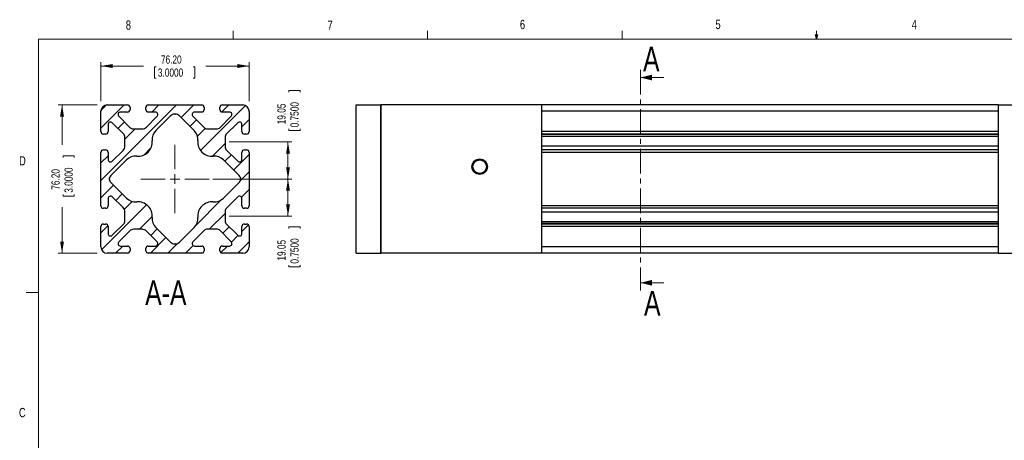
# Model space of a CAD drawing. Header units: millimetres. Extents: x 11 to 421, y 5 to 275.
# Tile 2 of 3: x 11 to 264, y 167 to 275. Entities that reach past the tile are written whole.
import ezdxf

# ---------------------------------------------------------------- set-up
doc = ezdxf.new("R2010")
doc.units = ezdxf.units.MM
doc.header["$PDSIZE"] = -1
doc.linetypes.add('CENTER', pattern=[10.16, 6.35, -1.27, 1.27, -1.27])
doc.styles.add('SLDTEXTSTYLE0', font='TXT', dxfattribs={"width": 0.75})
doc.dimstyles.new('SLDDIMSTYLE1', dxfattribs={"dimtxt": 2.116667, "dimasz": 3, "dimexe": 0, "dimexo": 0.0625, "dimgap": 0.529167, "dimtad": 0, "dimlfac": 2, "dimrnd": 1e-09, "dimzin": 12, "dimdsep": 46, "dimtxsty": 'SLDTEXTSTYLE0', "dimsah": 1, "dimcen": 0.09, "dimadec": 0, "dimazin": 0, "dimtfac": 1, "dimtofl": 0, "dimtmove": 0, "dimatfit": 3, "dimfxl": 1, "dimtolj": 1, "dimtzin": 12, "dimarcsym": 0})
doc.dimstyles.new('SLDDIMSTYLE8', dxfattribs={"dimtxt": 2.116667, "dimasz": 3, "dimexe": 0, "dimexo": 0.0625, "dimgap": 0.529167, "dimtad": 0, "dimlfac": 2, "dimrnd": 1e-09, "dimzin": 4, "dimdsep": 46, "dimtxsty": 'SLDTEXTSTYLE0', "dimsah": 1, "dimcen": 0.09, "dimadec": 0, "dimazin": 0, "dimtfac": 1, "dimtofl": 0, "dimtmove": 0, "dimatfit": 3, "dimfxl": 1, "dimtolj": 1, "dimtzin": 12, "dimarcsym": 0})

# ---------------------------------------------------------------- blocks, each defined once
blk = doc.blocks.new('*D22')
at = {"color": 7, "linetype": 'Continuous', "lineweight": 0}
for p, q in [((80.28, 257.09), (83.13, 257.09)), ((80.28, 257.09), (80.28, 256.66)), ((83.13, 257.09), (83.13, 256.66)), ((80.28, 246.78), (80.28, 247.21)), ((80.28, 246.78), (83.13, 246.78)), ((83.13, 246.78), (83.13, 247.21)), ((64.88, 243.87), (81.03, 243.87)), ((80.03, 243.87), (80.03, 243.91)), ((80.03, 234.34), (80.03, 243.87)), ((60.73, 234.34), (81.03, 234.34))]:
    blk.add_line(p, q, dxfattribs=at)
for points in [[(80.03, 243.87), (79.53, 240.87), (80.53, 240.87)], [(80.03, 234.34), (80.53, 237.34), (79.53, 237.34)]]:
    blk.add_solid(points, dxfattribs=at)
at = {"color": 7, "linetype": 'Continuous', "lineweight": 0, "char_height": 2.117, "attachment_point": 1, "rotation": 90, "style": 'SLDTEXTSTYLE0'}
for s, insert in [('0.7500', (80.66, 247.64)), ('19.05', (77.3, 248.42))]:
    blk.add_mtext(s, dxfattribs=dict(at, insert=insert))
blk = doc.blocks.new('*D23')
at = {"color": 7, "linetype": 'Continuous', "lineweight": 0}
for p, q in [((60.73, 234.34), (81.03, 234.34)), ((80.03, 234.34), (80.03, 224.82)), ((64.88, 224.82), (81.03, 224.82)), ((80.28, 222.07), (83.13, 222.07)), ((80.28, 222.07), (80.28, 221.64)), ((83.13, 222.07), (83.13, 221.64)), ((80.28, 211.75), (80.28, 212.18)), ((80.28, 211.75), (83.13, 211.75)), ((83.13, 211.75), (83.13, 212.18))]:
    blk.add_line(p, q, dxfattribs=at)
for points in [[(80.03, 234.34), (79.53, 231.34), (80.53, 231.34)], [(80.03, 224.82), (80.53, 227.82), (79.53, 227.82)]]:
    blk.add_solid(points, dxfattribs=at)
at = {"color": 7, "linetype": 'Continuous', "lineweight": 0, "char_height": 2.117, "attachment_point": 1, "rotation": 90, "style": 'SLDTEXTSTYLE0'}
for s, insert in [('19.05', (77.3, 213.39)), ('0.7500', (80.66, 212.61))]:
    blk.add_mtext(s, dxfattribs=dict(at, insert=insert))
blk = doc.blocks.new('*D24')
at = {"color": 7, "linetype": 'Continuous', "lineweight": 0}
for p, q in [((30.93, 253.39), (20.93, 253.39)), ((21.93, 253.39), (21.93, 243.15)), ((22.18, 240.27), (25.03, 240.27)), ((22.18, 240.27), (22.18, 239.84)), ((25.03, 240.27), (25.03, 239.84)), ((22.18, 229.96), (22.18, 230.39)), ((22.18, 229.96), (25.03, 229.96)), ((25.03, 229.96), (25.03, 230.39)), ((21.93, 215.29), (21.93, 227.08)), ((30.93, 215.29), (20.93, 215.29))]:
    blk.add_line(p, q, dxfattribs=at)
for points in [[(21.93, 253.39), (21.43, 250.39), (22.43, 250.39)], [(21.93, 215.29), (22.43, 218.29), (21.43, 218.29)]]:
    blk.add_solid(points, dxfattribs=at)
at = {"color": 7, "linetype": 'Continuous', "lineweight": 0, "char_height": 2.117, "attachment_point": 1, "rotation": 90, "style": 'SLDTEXTSTYLE0'}
for s, insert in [('76.20', (19.2, 231.6)), ('3.0000', (22.56, 230.82))]:
    blk.add_mtext(s, dxfattribs=dict(at, insert=insert))
blk = doc.blocks.new('*D25')
at = {"color": 7, "linetype": 'Continuous', "lineweight": 0}
for p, q in [((31.93, 254.39), (31.93, 264.39)), ((31.93, 263.39), (42.86, 263.39)), ((70.03, 263.39), (58.92, 263.39)), ((70.03, 254.39), (70.03, 264.39)), ((45.73, 263.14), (45.73, 260.29)), ((45.73, 263.14), (46.16, 263.14)), ((56.04, 263.14), (55.62, 263.14)), ((56.04, 263.14), (56.04, 260.29)), ((45.73, 260.29), (46.16, 260.29)), ((56.04, 260.29), (55.62, 260.29))]:
    blk.add_line(p, q, dxfattribs=at)
for points in [[(31.93, 263.39), (34.93, 262.89), (34.93, 263.89)], [(70.03, 263.39), (67.03, 263.89), (67.03, 262.89)]]:
    blk.add_solid(points, dxfattribs=at)
at = {"color": 7, "linetype": 'Continuous', "lineweight": 0, "char_height": 2.117, "attachment_point": 1, "style": 'SLDTEXTSTYLE0'}
for s, insert in [('76.20', (47.37, 266.12)), ('3.0000', (46.59, 262.76))]:
    blk.add_mtext(s, dxfattribs=dict(at, insert=insert))
blk = doc.blocks.new('SW_CENTERMARKSYMBOL_2')
at = {"color": 0, "linetype": 'Continuous', "lineweight": 0}
for p, q in [((0, 2.5), (0, 8.75)), ((-2.5, 0), (-8.75, 0)), ((0, 0), (-1.25, 0)), ((0, 0), (0, 1.25)), ((0, 0), (0, -1.25)), ((0, 0), (1.25, 0)), ((2.5, 0), (8.75, 0)), ((0, -2.5), (0, -8.75))]:
    blk.add_line(p, q, dxfattribs=at)

msp = doc.modelspace()

# ---------------------------------------------------------------- hatches: boundary and pattern name
at = {"linetype": 'Continuous', "lineweight": 0}
h = msp.add_hatch(dxfattribs=at)
h.set_pattern_fill('ANSI31', style=0)
edge = h.paths.add_edge_path(flags=0)
edge.add_arc((69.3901, 241.2021), 0.635, 0, 90)
edge.add_line((69.3901, 241.8371), (68.8186, 241.8371))
edge.add_arc((68.8186, 241.2021), 0.635, 90, 180)
edge.add_line((68.1836, 241.2021), (68.1836, 239.3889))
edge.add_arc((67.5486, 239.3889), 0.635, 225, 360, ccw=False)
edge.add_line((67.0996, 238.9399), (64.0643, 241.9752))
edge.add_arc((64.5133, 242.4242), 0.635, 180, 225, ccw=False)
edge.add_line((63.8783, 242.4242), (63.8783, 245.3139))
edge.add_arc((64.5133, 245.3139), 0.635, 135, 180, ccw=False)
edge.add_line((64.0643, 245.7629), (67.0996, 248.7982))
edge.add_arc((67.5486, 248.3492), 0.635, 0, 135, ccw=False)
edge.add_line((68.1836, 248.3492), (68.1836, 246.5361))
edge.add_arc((68.8186, 246.5361), 0.635, 180, 270)
edge.add_line((68.8186, 245.9011), (69.3901, 245.9011))
edge.add_arc((69.3901, 246.5361), 0.635, 270, 360)
edge.add_line((70.0251, 246.5361), (70.0251, 251.8066))
edge.add_arc((68.4376, 251.8066), 1.5875, 0, 90)
edge.add_line((68.4376, 253.3941), (63.1671, 253.3941))
edge.add_arc((63.1671, 252.7591), 0.635, 90, 180)
edge.add_line((62.5321, 252.7591), (62.5321, 252.1876))
edge.add_arc((63.1671, 252.1876), 0.635, 180, 270)
edge.add_line((63.1671, 251.5526), (64.9802, 251.5526))
edge.add_arc((64.9802, 250.9176), 0.635, -45, 90, ccw=False)
edge.add_line((65.4292, 250.4686), (62.3939, 247.4333))
edge.add_arc((61.9449, 247.8823), 0.635, 270, 315, ccw=False)
edge.add_line((61.9449, 247.2473), (59.0552, 247.2473))
edge.add_arc((59.0552, 247.8823), 0.635, 225, 270, ccw=False)
edge.add_line((58.6062, 247.4333), (55.5709, 250.4686))
edge.add_arc((56.0199, 250.9176), 0.635, 90, 225, ccw=False)
edge.add_line((56.0199, 251.5526), (57.8331, 251.5526))
edge.add_arc((57.8331, 252.1876), 0.635, 270, 360)
edge.add_line((58.4681, 252.1876), (58.4681, 252.7591))
edge.add_arc((57.8331, 252.7591), 0.635, 0, 90)
edge.add_line((57.8331, 253.3941), (44.1171, 253.3941))
edge.add_arc((44.1171, 252.7591), 0.635, 90, 180)
edge.add_line((43.4821, 252.7591), (43.4821, 252.1876))
edge.add_arc((44.1171, 252.1876), 0.635, 180, 270)
edge.add_line((44.1171, 251.5526), (45.9302, 251.5526))
edge.add_arc((45.9302, 250.9176), 0.635, -45, 90, ccw=False)
edge.add_line((46.3792, 250.4686), (43.6229, 247.7122))
edge.add_arc((42.5004, 248.8348), 1.5875, 270, 315, ccw=False)
edge.add_line((42.5004, 247.2473), (40.3998, 247.2473))
edge.add_arc((40.3998, 248.8348), 1.5875, 225, 270, ccw=False)
edge.add_line((39.2772, 247.7122), (36.5209, 250.4686))
edge.add_arc((36.9699, 250.9176), 0.635, 90, 225, ccw=False)
edge.add_line((36.9699, 251.5526), (38.7831, 251.5526))
edge.add_arc((38.7831, 252.1876), 0.635, 270, 360)
edge.add_line((39.4181, 252.1876), (39.4181, 252.7591))
edge.add_arc((38.7831, 252.7591), 0.635, 0, 90)
edge.add_line((38.7831, 253.3941), (33.5126, 253.3941))
edge.add_arc((33.5126, 251.8066), 1.5875, 90, 180)
edge.add_line((31.9251, 251.8066), (31.9251, 246.5361))
edge.add_arc((32.5601, 246.5361), 0.635, 180, 270)
edge.add_line((32.5601, 245.9011), (33.1316, 245.9011))
edge.add_arc((33.1316, 246.5361), 0.635, 270, 360)
edge.add_line((33.7666, 246.5361), (33.7666, 248.3492))
edge.add_arc((34.4016, 248.3492), 0.635, 45, 180, ccw=False)
edge.add_line((34.8506, 248.7982), (37.8859, 245.7629))
edge.add_arc((37.4369, 245.3139), 0.635, 0, 45, ccw=False)
edge.add_line((38.0719, 245.3139), (38.0719, 242.8188))
edge.add_arc((36.4844, 242.8188), 1.5875, 315, 360, ccw=False)
edge.add_line((37.6069, 241.6962), (34.8506, 238.9399))
edge.add_arc((34.4016, 239.3889), 0.635, 180, 315, ccw=False)
edge.add_line((33.7666, 239.3889), (33.7666, 241.2021))
edge.add_arc((33.1316, 241.2021), 0.635, 0, 90)
edge.add_line((33.1316, 241.8371), (32.5601, 241.8371))
edge.add_arc((32.5601, 241.2021), 0.635, 90, 180)
edge.add_line((31.9251, 241.2021), (31.9251, 227.4861))
edge.add_arc((32.5601, 227.4861), 0.635, 180, 270)
edge.add_line((32.5601, 226.8511), (33.1316, 226.8511))
edge.add_arc((33.1316, 227.4861), 0.635, 270, 360)
edge.add_line((33.7666, 227.4861), (33.7666, 229.2992))
edge.add_arc((34.4016, 229.2992), 0.635, 45, 180, ccw=False)
edge.add_line((34.8506, 229.7482), (37.6069, 226.9919))
edge.add_arc((36.4844, 225.8694), 1.5875, 0, 45, ccw=False)
edge.add_line((38.0719, 225.8694), (38.0719, 223.3742))
edge.add_arc((37.4369, 223.3742), 0.635, 315, 360, ccw=False)
edge.add_line((37.8859, 222.9252), (34.8506, 219.8899))
edge.add_arc((34.4016, 220.3389), 0.635, 180, 315, ccw=False)
edge.add_line((33.7666, 220.3389), (33.7666, 222.1521))
edge.add_arc((33.1316, 222.1521), 0.635, 0, 90)
edge.add_line((33.1316, 222.7871), (32.5601, 222.7871))
edge.add_arc((32.5601, 222.1521), 0.635, 90, 180)
edge.add_line((31.9251, 222.1521), (31.9251, 216.8816))
edge.add_arc((33.5126, 216.8816), 1.5875, 180, 270)
edge.add_line((33.5126, 215.2941), (38.7831, 215.2941))
edge.add_arc((38.7831, 215.9291), 0.635, 270, 360)
edge.add_line((39.4181, 215.9291), (39.4181, 216.5006))
edge.add_arc((38.7831, 216.5006), 0.635, 0, 90)
edge.add_line((38.7831, 217.1356), (36.9699, 217.1356))
edge.add_arc((36.9699, 217.7706), 0.635, 135, 270, ccw=False)
edge.add_line((36.5209, 218.2196), (39.2772, 220.9759))
edge.add_arc((40.3998, 219.8534), 1.5875, 90, 135, ccw=False)
edge.add_line((40.3998, 221.4409), (42.5004, 221.4409))
edge.add_arc((42.5004, 219.8534), 1.5875, 45, 90, ccw=False)
edge.add_line((43.6229, 220.9759), (46.3792, 218.2196))
edge.add_arc((45.9302, 217.7706), 0.635, -90, 45, ccw=False)
edge.add_line((45.9302, 217.1356), (44.1171, 217.1356))
edge.add_arc((44.1171, 216.5006), 0.635, 90, 180)
edge.add_line((43.4821, 216.5006), (43.4821, 215.9291))
edge.add_arc((44.1171, 215.9291), 0.635, 180, 270)
edge.add_line((44.1171, 215.2941), (57.8331, 215.2941))
edge.add_arc((57.8331, 215.9291), 0.635, 270, 360)
edge.add_line((58.4681, 215.9291), (58.4681, 216.5006))
edge.add_arc((57.8331, 216.5006), 0.635, 0, 90)
edge.add_line((57.8331, 217.1356), (56.0199, 217.1356))
edge.add_arc((56.0199, 217.7706), 0.635, 135, 270, ccw=False)
edge.add_line((55.5709, 218.2196), (58.6062, 221.2549))
edge.add_arc((59.0552, 220.8059), 0.635, 90, 135, ccw=False)
edge.add_line((59.0552, 221.4409), (61.9449, 221.4409))
edge.add_arc((61.9449, 220.8059), 0.635, 45, 90, ccw=False)
edge.add_line((62.3939, 221.2549), (65.4292, 218.2196))
edge.add_arc((64.9802, 217.7706), 0.635, -90, 45, ccw=False)
edge.add_line((64.9802, 217.1356), (63.1671, 217.1356))
edge.add_arc((63.1671, 216.5006), 0.635, 90, 180)
edge.add_line((62.5321, 216.5006), (62.5321, 215.9291))
edge.add_arc((63.1671, 215.9291), 0.635, 180, 270)
edge.add_line((63.1671, 215.2941), (68.4376, 215.2941))
edge.add_arc((68.4376, 216.8816), 1.5875, 270, 360)
edge.add_line((70.0251, 216.8816), (70.0251, 222.1521))
edge.add_arc((69.3901, 222.1521), 0.635, 0, 90)
edge.add_line((69.3901, 222.7871), (68.8186, 222.7871))
edge.add_arc((68.8186, 222.1521), 0.635, 90, 180)
edge.add_line((68.1836, 222.1521), (68.1836, 220.3389))
edge.add_arc((67.5486, 220.3389), 0.635, 225, 360, ccw=False)
edge.add_line((67.0996, 219.8899), (64.0643, 222.9252))
edge.add_arc((64.5133, 223.3742), 0.635, 180, 225, ccw=False)
edge.add_line((63.8783, 223.3742), (63.8783, 226.2639))
edge.add_arc((64.5133, 226.2639), 0.635, 135, 180, ccw=False)
edge.add_line((64.0643, 226.7129), (67.0996, 229.7482))
edge.add_arc((67.5486, 229.2992), 0.635, -0.000001, 135.000002, ccw=False)
edge.add_line((68.1836, 229.2992), (68.1836, 227.4861))
edge.add_arc((68.8186, 227.4861), 0.635, 180, 270)
edge.add_line((68.8186, 226.8511), (69.3901, 226.8511))
edge.add_arc((69.3901, 227.4861), 0.635, 270, 360.012193)
edge.add_line((70.0251, 227.4862), (70.0251, 241.2021))
edge = h.paths.add_edge_path(flags=0)
edge.add_arc((41.4501, 224.8191), 3.6703, 354.966213, 455.033787)
edge.add_arc((40.8394, 231.7518), 3.2893, 225, 275.033787, ccw=False)
edge.add_line((38.5135, 229.4259), (34.4766, 233.4628))
edge.add_arc((35.5992, 234.5854), 1.5875, 188.742847, 225, ccw=False)
edge.add_arc((35.5992, 234.1028), 1.5875, 135, 171.257153, ccw=False)
edge.add_line((34.4766, 235.2253), (38.5135, 239.2622))
edge.add_arc((40.8394, 236.9363), 3.2893, 84.966213, 135, ccw=False)
edge.add_arc((41.4501, 243.8691), 3.6703, 264.966213, 365.033787)
edge.add_arc((48.3828, 244.4797), 3.2893, 135, 185.033787, ccw=False)
edge.add_line((46.057, 246.8056), (49.8182, 250.5669))
edge.add_arc((50.9408, 249.4444), 1.5875, 90, 135, ccw=False)
edge.add_line((50.9408, 251.0319), (51.0094, 251.0319))
edge.add_arc((51.0094, 249.4444), 1.5875, 45, 90, ccw=False)
edge.add_line((52.1319, 250.5669), (55.8932, 246.8056))
edge.add_arc((53.5673, 244.4797), 3.2893, -5.033787, 45, ccw=False)
edge.add_arc((60.5001, 243.8691), 3.6703, 174.966213, 275.033787)
edge.add_arc((61.1107, 236.9363), 3.2893, 45, 95.033787, ccw=False)
edge.add_line((63.4366, 239.2622), (67.4735, 235.2253))
edge.add_arc((66.351, 234.1028), 1.5875, 8.742847, 45, ccw=False)
edge.add_arc((66.351, 234.5854), 1.5875, 315, 351.257153, ccw=False)
edge.add_line((67.4735, 233.4628), (63.4366, 229.4259))
edge.add_arc((61.1107, 231.7518), 3.2893, 264.966213, 315, ccw=False)
edge.add_arc((60.5001, 224.8191), 3.6703, 84.966213, 185.033787)
edge.add_arc((53.5673, 224.2084), 3.2893, -45, 5.033787, ccw=False)
edge.add_line((55.8932, 221.8825), (52.1319, 218.1212))
edge.add_arc((51.0094, 219.2438), 1.5875, 270, 315, ccw=False)
edge.add_line((51.0094, 217.6563), (50.9408, 217.6563))
edge.add_arc((50.9408, 219.2438), 1.5875, 225, 270, ccw=False)
edge.add_line((49.8182, 218.1212), (46.057, 221.8825))
edge.add_arc((48.3828, 224.2084), 3.2893, 174.966213, 225, ccw=False)
h = msp.add_hatch(dxfattribs=at)
h.set_pattern_fill('ANSI31', style=0)
edge = h.paths.add_edge_path(flags=0)
edge.add_arc((69.3901, 241.2021), 0.635, 0, 90)
edge.add_line((69.3901, 241.8371), (68.8186, 241.8371))
edge.add_arc((68.8186, 241.2021), 0.635, 90, 180)
edge.add_line((68.1836, 241.2021), (68.1836, 239.3889))
edge.add_arc((67.5486, 239.3889), 0.635, 225, 360, ccw=False)
edge.add_line((67.0996, 238.9399), (64.0643, 241.9752))
edge.add_arc((64.5133, 242.4242), 0.635, 180, 225, ccw=False)
edge.add_line((63.8783, 242.4242), (63.8783, 245.3139))
edge.add_arc((64.5133, 245.3139), 0.635, 135, 180, ccw=False)
edge.add_line((64.0643, 245.7629), (67.0996, 248.7982))
edge.add_arc((67.5486, 248.3492), 0.635, 0, 135, ccw=False)
edge.add_line((68.1836, 248.3492), (68.1836, 246.5361))
edge.add_arc((68.8186, 246.5361), 0.635, 180, 270)
edge.add_line((68.8186, 245.9011), (69.3901, 245.9011))
edge.add_arc((69.3901, 246.5361), 0.635, 270, 360)
edge.add_line((70.0251, 246.5361), (70.0251, 251.8066))
edge.add_arc((68.4376, 251.8066), 1.5875, 0, 90)
edge.add_line((68.4376, 253.3941), (63.1671, 253.3941))
edge.add_arc((63.1671, 252.7591), 0.635, 90, 180)
edge.add_line((62.5321, 252.7591), (62.5321, 252.1876))
edge.add_arc((63.1671, 252.1876), 0.635, 180, 270)
edge.add_line((63.1671, 251.5526), (64.9802, 251.5526))
edge.add_arc((64.9802, 250.9176), 0.635, -45, 90, ccw=False)
edge.add_line((65.4292, 250.4686), (62.3939, 247.4333))
edge.add_arc((61.9449, 247.8823), 0.635, 270, 315, ccw=False)
edge.add_line((61.9449, 247.2473), (59.0552, 247.2473))
edge.add_arc((59.0552, 247.8823), 0.635, 225, 270, ccw=False)
edge.add_line((58.6062, 247.4333), (55.5709, 250.4686))
edge.add_arc((56.0199, 250.9176), 0.635, 90, 225, ccw=False)
edge.add_line((56.0199, 251.5526), (57.8331, 251.5526))
edge.add_arc((57.8331, 252.1876), 0.635, 270, 360)
edge.add_line((58.4681, 252.1876), (58.4681, 252.7591))
edge.add_arc((57.8331, 252.7591), 0.635, 0, 90)
edge.add_line((57.8331, 253.3941), (44.1171, 253.3941))
edge.add_arc((44.1171, 252.7591), 0.635, 90, 180)
edge.add_line((43.4821, 252.7591), (43.4821, 252.1876))
edge.add_arc((44.1171, 252.1876), 0.635, 180, 270)
edge.add_line((44.1171, 251.5526), (45.9302, 251.5526))
edge.add_arc((45.9302, 250.9176), 0.635, -45, 90, ccw=False)
edge.add_line((46.3792, 250.4686), (43.6229, 247.7122))
edge.add_arc((42.5004, 248.8348), 1.5875, 270, 315, ccw=False)
edge.add_line((42.5004, 247.2473), (40.3998, 247.2473))
edge.add_arc((40.3998, 248.8348), 1.5875, 225, 270, ccw=False)
edge.add_line((39.2772, 247.7122), (36.5209, 250.4686))
edge.add_arc((36.9699, 250.9176), 0.635, 90, 225, ccw=False)
edge.add_line((36.9699, 251.5526), (38.7831, 251.5526))
edge.add_arc((38.7831, 252.1876), 0.635, 270, 360)
edge.add_line((39.4181, 252.1876), (39.4181, 252.7591))
edge.add_arc((38.7831, 252.7591), 0.635, 0, 90)
edge.add_line((38.7831, 253.3941), (33.5126, 253.3941))
edge.add_arc((33.5126, 251.8066), 1.5875, 90, 180)
edge.add_line((31.9251, 251.8066), (31.9251, 246.5361))
edge.add_arc((32.5601, 246.5361), 0.635, 180, 270)
edge.add_line((32.5601, 245.9011), (33.1316, 245.9011))
edge.add_arc((33.1316, 246.5361), 0.635, 270, 360)
edge.add_line((33.7666, 246.5361), (33.7666, 248.3492))
edge.add_arc((34.4016, 248.3492), 0.635, 45, 180, ccw=False)
edge.add_line((34.8506, 248.7982), (37.8859, 245.7629))
edge.add_arc((37.4369, 245.3139), 0.635, 0, 45, ccw=False)
edge.add_line((38.0719, 245.3139), (38.0719, 242.8188))
edge.add_arc((36.4844, 242.8188), 1.5875, 315, 360, ccw=False)
edge.add_line((37.6069, 241.6962), (34.8506, 238.9399))
edge.add_arc((34.4016, 239.3889), 0.635, 180, 315, ccw=False)
edge.add_line((33.7666, 239.3889), (33.7666, 241.2021))
edge.add_arc((33.1316, 241.2021), 0.635, 0, 90)
edge.add_line((33.1316, 241.8371), (32.5601, 241.8371))
edge.add_arc((32.5601, 241.2021), 0.635, 90, 180)
edge.add_line((31.9251, 241.2021), (31.9251, 227.4861))
edge.add_arc((32.5601, 227.4861), 0.635, 180, 270)
edge.add_line((32.5601, 226.8511), (33.1316, 226.8511))
edge.add_arc((33.1316, 227.4861), 0.635, 270, 360)
edge.add_line((33.7666, 227.4861), (33.7666, 229.2992))
edge.add_arc((34.4016, 229.2992), 0.635, 45, 180, ccw=False)
edge.add_line((34.8506, 229.7482), (37.6069, 226.9919))
edge.add_arc((36.4844, 225.8694), 1.5875, 0, 45, ccw=False)
edge.add_line((38.0719, 225.8694), (38.0719, 223.3742))
edge.add_arc((37.4369, 223.3742), 0.635, 315, 360, ccw=False)
edge.add_line((37.8859, 222.9252), (34.8506, 219.8899))
edge.add_arc((34.4016, 220.3389), 0.635, 180, 315, ccw=False)
edge.add_line((33.7666, 220.3389), (33.7666, 222.1521))
edge.add_arc((33.1316, 222.1521), 0.635, 0, 90)
edge.add_line((33.1316, 222.7871), (32.5601, 222.7871))
edge.add_arc((32.5601, 222.1521), 0.635, 90, 180)
edge.add_line((31.9251, 222.1521), (31.9251, 216.8816))
edge.add_arc((33.5126, 216.8816), 1.5875, 180, 270)
edge.add_line((33.5126, 215.2941), (38.7831, 215.2941))
edge.add_arc((38.7831, 215.9291), 0.635, 270, 360)
edge.add_line((39.4181, 215.9291), (39.4181, 216.5006))
edge.add_arc((38.7831, 216.5006), 0.635, 0, 90)
edge.add_line((38.7831, 217.1356), (36.9699, 217.1356))
edge.add_arc((36.9699, 217.7706), 0.635, 135, 270, ccw=False)
edge.add_line((36.5209, 218.2196), (39.2772, 220.9759))
edge.add_arc((40.3998, 219.8534), 1.5875, 90, 135, ccw=False)
edge.add_line((40.3998, 221.4409), (42.5004, 221.4409))
edge.add_arc((42.5004, 219.8534), 1.5875, 45, 90, ccw=False)
edge.add_line((43.6229, 220.9759), (46.3792, 218.2196))
edge.add_arc((45.9302, 217.7706), 0.635, -90, 45, ccw=False)
edge.add_line((45.9302, 217.1356), (44.1171, 217.1356))
edge.add_arc((44.1171, 216.5006), 0.635, 90, 180)
edge.add_line((43.4821, 216.5006), (43.4821, 215.9291))
edge.add_arc((44.1171, 215.9291), 0.635, 180, 270)
edge.add_line((44.1171, 215.2941), (57.8331, 215.2941))
edge.add_arc((57.8331, 215.9291), 0.635, 270, 360)
edge.add_line((58.4681, 215.9291), (58.4681, 216.5006))
edge.add_arc((57.8331, 216.5006), 0.635, 0, 90)
edge.add_line((57.8331, 217.1356), (56.0199, 217.1356))
edge.add_arc((56.0199, 217.7706), 0.635, 135, 270, ccw=False)
edge.add_line((55.5709, 218.2196), (58.6062, 221.2549))
edge.add_arc((59.0552, 220.8059), 0.635, 90, 135, ccw=False)
edge.add_line((59.0552, 221.4409), (61.9449, 221.4409))
edge.add_arc((61.9449, 220.8059), 0.635, 45, 90, ccw=False)
edge.add_line((62.3939, 221.2549), (65.4292, 218.2196))
edge.add_arc((64.9802, 217.7706), 0.635, -90, 45, ccw=False)
edge.add_line((64.9802, 217.1356), (63.1671, 217.1356))
edge.add_arc((63.1671, 216.5006), 0.635, 90, 180)
edge.add_line((62.5321, 216.5006), (62.5321, 215.9291))
edge.add_arc((63.1671, 215.9291), 0.635, 180, 270)
edge.add_line((63.1671, 215.2941), (68.4376, 215.2941))
edge.add_arc((68.4376, 216.8816), 1.5875, 270, 360)
edge.add_line((70.0251, 216.8816), (70.0251, 222.1521))
edge.add_arc((69.3901, 222.1521), 0.635, 0, 90)
edge.add_line((69.3901, 222.7871), (68.8186, 222.7871))
edge.add_arc((68.8186, 222.1521), 0.635, 90, 180)
edge.add_line((68.1836, 222.1521), (68.1836, 220.3389))
edge.add_arc((67.5486, 220.3389), 0.635, 225, 360, ccw=False)
edge.add_line((67.0996, 219.8899), (64.0643, 222.9252))
edge.add_arc((64.5133, 223.3742), 0.635, 180, 225, ccw=False)
edge.add_line((63.8783, 223.3742), (63.8783, 226.2639))
edge.add_arc((64.5133, 226.2639), 0.635, 135, 180, ccw=False)
edge.add_line((64.0643, 226.7129), (67.0996, 229.7482))
edge.add_arc((67.5486, 229.2992), 0.635, -0.000001, 135.000002, ccw=False)
edge.add_line((68.1836, 229.2992), (68.1836, 227.4861))
edge.add_arc((68.8186, 227.4861), 0.635, 180, 270)
edge.add_line((68.8186, 226.8511), (69.3901, 226.8511))
edge.add_arc((69.3901, 227.4861), 0.635, 270, 360.012193)
edge.add_line((70.0251, 227.4862), (70.0251, 241.2021))
edge = h.paths.add_edge_path(flags=0)
edge.add_arc((41.4501, 224.8191), 3.6703, 354.966213, 455.033787)
edge.add_arc((40.8394, 231.7518), 3.2893, 225, 275.033787, ccw=False)
edge.add_line((38.5135, 229.4259), (34.4766, 233.4628))
edge.add_arc((35.5992, 234.5854), 1.5875, 188.742847, 225, ccw=False)
edge.add_arc((35.5992, 234.1028), 1.5875, 135, 171.257153, ccw=False)
edge.add_line((34.4766, 235.2253), (38.5135, 239.2622))
edge.add_arc((40.8394, 236.9363), 3.2893, 84.966213, 135, ccw=False)
edge.add_arc((41.4501, 243.8691), 3.6703, 264.966213, 365.033787)
edge.add_arc((48.3828, 244.4797), 3.2893, 135, 185.033787, ccw=False)
edge.add_line((46.057, 246.8056), (49.8182, 250.5669))
edge.add_arc((50.9408, 249.4444), 1.5875, 90, 135, ccw=False)
edge.add_line((50.9408, 251.0319), (51.0094, 251.0319))
edge.add_arc((51.0094, 249.4444), 1.5875, 45, 90, ccw=False)
edge.add_line((52.1319, 250.5669), (55.8932, 246.8056))
edge.add_arc((53.5673, 244.4797), 3.2893, -5.033787, 45, ccw=False)
edge.add_arc((60.5001, 243.8691), 3.6703, 174.966213, 275.033787)
edge.add_arc((61.1107, 236.9363), 3.2893, 45, 95.033787, ccw=False)
edge.add_line((63.4366, 239.2622), (67.4735, 235.2253))
edge.add_arc((66.351, 234.1028), 1.5875, 8.742847, 45, ccw=False)
edge.add_arc((66.351, 234.5854), 1.5875, 315, 351.257153, ccw=False)
edge.add_line((67.4735, 233.4628), (63.4366, 229.4259))
edge.add_arc((61.1107, 231.7518), 3.2893, 264.966213, 315, ccw=False)
edge.add_arc((60.5001, 224.8191), 3.6703, 84.966213, 185.033787)
edge.add_arc((53.5673, 224.2084), 3.2893, -45, 5.033787, ccw=False)
edge.add_line((55.8932, 221.8825), (52.1319, 218.1212))
edge.add_arc((51.0094, 219.2438), 1.5875, 270, 315, ccw=False)
edge.add_line((51.0094, 217.6563), (50.9408, 217.6563))
edge.add_arc((50.9408, 219.2438), 1.5875, 225, 270, ccw=False)
edge.add_line((49.8182, 218.1212), (46.057, 221.8825))
edge.add_arc((48.3828, 224.2084), 3.2893, 174.966213, 225, ccw=False)

# ---------------------------------------------------------------- linework, layer by layer
at = {"color": 7, "linetype": 'Continuous', "lineweight": 0}
for p, q in [((65.9067, 270.3087), (65.9067, 272.4626)), ((115.9129, 270.3087), (115.9129, 272.4626)), ((165.9192, 270.3087), (165.9192, 272.4626)), ((215.9254, 270.3087), (215.5889, 271.3737)), ((216.2443, 271.3737), (215.5889, 271.3737)), ((215.7467, 271.3737), (215.9254, 270.3087)), ((215.9254, 270.3087), (215.9254, 272.4626)), ((215.9254, 270.3087), (216.2443, 271.3737)), ((216.0501, 271.3737), (215.9254, 270.3087)), ((15.9068, 270.3087), (415.9568, 270.3087)), ((15.9068, 270.3087), (15.9068, 9.9587)), ((176.6604, 260.4332), (170.6604, 260.4332)), ((176.6604, 207.6774), (170.6604, 207.6774)), ((15.9068, 205.2212), (12.7318, 205.2212))]:
    msp.add_line(p, q, dxfattribs=at)
at = {"color": 7, "linetype": 'CENTER', "lineweight": 0}
msp.add_line((170.6604, 262.4332), (170.6604, 205.6774), dxfattribs=at)
at = {"color": 7, "linetype": 'Continuous', "lineweight": 30}
for p, q in [((33.5126, 253.3941), (38.7831, 253.3941)), ((44.1171, 253.3941), (57.8331, 253.3941)), ((63.1671, 253.3941), (68.4376, 253.3941)), ((97.5669, 215.2941), (97.5669, 253.3941)), ((97.5669, 253.3941), (103.9169, 253.3941)), ((103.9169, 215.2941), (103.9169, 253.3941)), ((145.1919, 253.3941), (103.9169, 253.3941)), ((103.9169, 253.3941), (103.9169, 215.2941)), ((145.1919, 253.3941), (145.1919, 215.2941)), ((262.6669, 253.3941), (145.1919, 253.3941)), ((262.6669, 253.3941), (262.6669, 215.2941)), ((262.6669, 253.3941), (272.1919, 253.3941)), ((31.9251, 246.5361), (31.9251, 251.8066)), ((38.7831, 251.5526), (36.9699, 251.5526)), ((39.4181, 252.7591), (39.4181, 252.1876)), ((43.4821, 252.1876), (43.4821, 252.7591)), ((45.9302, 251.5526), (44.1171, 251.5526)), ((50.9408, 251.0319), (51.0094, 251.0319)), ((57.8331, 251.5526), (56.0199, 251.5526)), ((58.4681, 252.7591), (58.4681, 252.1876)), ((62.5321, 252.1876), (62.5321, 252.7591)), ((64.9802, 251.5526), (63.1671, 251.5526)), ((70.0251, 251.8066), (70.0251, 246.5361)), ((262.6669, 251.8066), (145.1919, 251.8066)), ((145.1919, 251.8066), (145.1919, 246.5361)), ((262.6669, 251.8066), (262.6669, 246.5361)), ((33.7666, 248.3492), (33.7666, 246.5361)), ((37.8859, 245.7629), (34.8506, 248.7982)), ((36.5209, 250.4686), (39.2772, 247.7122)), ((43.6229, 247.7122), (46.3792, 250.4686)), ((46.057, 246.8056), (49.8182, 250.5669)), ((52.1319, 250.5669), (55.8932, 246.8056)), ((55.5709, 250.4686), (58.6062, 247.4333)), ((62.3939, 247.4333), (65.4292, 250.4686)), ((67.0996, 248.7982), (64.0643, 245.7629)), ((68.1836, 246.5361), (68.1836, 248.3492)), ((33.1316, 245.9011), (32.5601, 245.9011)), ((40.3998, 247.2473), (42.5004, 247.2473)), ((59.0552, 247.2473), (61.9449, 247.2473)), ((69.3901, 245.9011), (68.8186, 245.9011)), ((262.6669, 246.5361), (145.1919, 246.5361)), ((262.6669, 245.9011), (145.1919, 245.9011)), ((262.6669, 245.7629), (145.1919, 245.7629)), ((38.0719, 242.8188), (38.0719, 245.3139)), ((63.8783, 245.3139), (63.8783, 242.4242)), ((262.6669, 245.3139), (145.1919, 245.3139)), ((31.9251, 227.4861), (31.9251, 241.2021)), ((32.5601, 241.8371), (33.1316, 241.8371)), ((33.7666, 241.2021), (33.7666, 239.3889)), ((34.8506, 238.9399), (37.6069, 241.6962)), ((64.0643, 241.9752), (67.0996, 238.9399)), ((68.1836, 239.3889), (68.1836, 241.2021)), ((68.8186, 241.8371), (69.3901, 241.8371)), ((70.0251, 241.2021), (70.0251, 227.4862)), ((262.6669, 242.8188), (145.1919, 242.8188)), ((262.6669, 241.8371), (145.1919, 241.8371)), ((262.6669, 241.2021), (145.1919, 241.2021)), ((145.1919, 241.2021), (145.1919, 227.4861)), ((262.6669, 241.2021), (262.6669, 227.4861)), ((34.4766, 235.2253), (38.5135, 239.2622)), ((63.4366, 239.2622), (67.4735, 235.2253)), ((38.5135, 229.4259), (34.4766, 233.4628)), ((67.4735, 233.4628), (63.4366, 229.4259)), ((33.7666, 229.2992), (33.7666, 227.4861)), ((37.6069, 226.9919), (34.8506, 229.7482)), ((67.0996, 229.7482), (64.0643, 226.7129)), ((68.1836, 227.4861), (68.1836, 229.2992)), ((33.1316, 226.8511), (32.5601, 226.8511)), ((38.0719, 223.3742), (38.0719, 225.8694)), ((63.8783, 226.2639), (63.8783, 223.3742)), ((69.3901, 226.8511), (68.8186, 226.8511)), ((262.6669, 227.4861), (145.1919, 227.4861)), ((262.6669, 226.8511), (145.1919, 226.8511)), ((262.6669, 225.8694), (145.1919, 225.8694)), ((34.8506, 219.8899), (37.8859, 222.9252)), ((64.0643, 222.9252), (67.0996, 219.8899)), ((262.6669, 223.3742), (145.1919, 223.3742)), ((262.6669, 222.9252), (145.1919, 222.9252)), ((31.9251, 216.8816), (31.9251, 222.1521)), ((32.5601, 222.7871), (33.1316, 222.7871)), ((33.7666, 222.1521), (33.7666, 220.3389)), ((39.2772, 220.9759), (36.5209, 218.2196)), ((42.5004, 221.4409), (40.3998, 221.4409)), ((46.3792, 218.2196), (43.6229, 220.9759)), ((49.8182, 218.1212), (46.057, 221.8825)), ((55.8932, 221.8825), (52.1319, 218.1212)), ((58.6062, 221.2549), (55.5709, 218.2196)), ((61.9449, 221.4409), (59.0552, 221.4409)), ((65.4292, 218.2196), (62.3939, 221.2549)), ((68.1836, 220.3389), (68.1836, 222.1521)), ((68.8186, 222.7871), (69.3901, 222.7871)), ((70.0251, 222.1521), (70.0251, 216.8816)), ((262.6669, 222.7871), (145.1919, 222.7871)), ((262.6669, 222.1521), (145.1919, 222.1521)), ((145.1919, 222.1521), (145.1919, 216.8816)), ((262.6669, 222.1521), (262.6669, 216.8816)), ((38.7831, 215.2941), (33.5126, 215.2941)), ((36.9699, 217.1356), (38.7831, 217.1356)), ((39.4181, 216.5006), (39.4181, 215.9291)), ((43.4821, 215.9291), (43.4821, 216.5006)), ((44.1171, 217.1356), (45.9302, 217.1356)), ((57.8331, 215.2941), (44.1171, 215.2941)), ((51.0094, 217.6563), (50.9408, 217.6563)), ((56.0199, 217.1356), (57.8331, 217.1356)), ((58.4681, 216.5006), (58.4681, 215.9291)), ((62.5321, 215.9291), (62.5321, 216.5006)), ((63.1671, 217.1356), (64.9802, 217.1356)), ((68.4376, 215.2941), (63.1671, 215.2941)), ((97.5669, 215.2941), (103.9169, 215.2941)), ((145.1919, 215.2941), (103.9169, 215.2941)), ((262.6669, 216.8816), (145.1919, 216.8816)), ((262.6669, 215.2941), (145.1919, 215.2941)), ((262.6669, 215.2941), (272.1919, 215.2941))]:
    msp.add_line(p, q, dxfattribs=at)
for radius in [1.9844, 1.7272]:
    msp.add_circle((129.3169, 237.5191), radius, dxfattribs=at)
for centre, radius, start, end in [((33.5126, 251.8066), 1.5875, 90, 180), ((38.7831, 252.7591), 0.635, 0, 90), ((44.1171, 252.7591), 0.635, 90, 180), ((57.8331, 252.7591), 0.635, 0, 90), ((63.1671, 252.7591), 0.635, 90, 180), ((68.4376, 251.8066), 1.5875, 0, 90), ((36.9699, 250.9176), 0.635, 90, 225), ((38.7831, 252.1876), 0.635, 270, 0), ((44.1171, 252.1876), 0.635, 180, 270), ((45.9302, 250.9176), 0.635, 315, 90), ((50.9408, 249.4444), 1.5875, 90, 135), ((51.0094, 249.4444), 1.5875, 45, 90), ((56.0199, 250.9176), 0.635, 90, 225), ((57.8331, 252.1876), 0.635, 270, 0), ((63.1671, 252.1876), 0.635, 180, 270), ((64.9802, 250.9176), 0.635, 315, 90), ((34.4016, 248.3492), 0.635, 45, 180), ((67.5486, 248.3492), 0.635, 0, 135), ((32.5601, 246.5361), 0.635, 180, 270), ((33.1316, 246.5361), 0.635, 270, 0), ((37.4369, 245.3139), 0.635, 0, 45), ((40.3998, 248.8348), 1.5875, 225, 270), ((42.5004, 248.8348), 1.5875, 270, 315), ((48.3828, 244.4797), 3.2893, 135, 185.033787), ((53.5673, 244.4797), 3.2893, 354.966213, 45), ((59.0552, 247.8823), 0.635, 225, 270), ((61.9449, 247.8823), 0.635, 270, 315), ((64.5133, 245.3139), 0.635, 135, 180), ((68.8186, 246.5361), 0.635, 180, 270), ((69.3901, 246.5361), 0.635, 270, 0), ((41.4501, 243.8691), 3.6703, 264.966213, 5.033787), ((60.5001, 243.8691), 3.6703, 174.966213, 275.033787), ((32.5601, 241.2021), 0.635, 90, 180), ((33.1316, 241.2021), 0.635, 0, 90), ((36.4844, 242.8188), 1.5875, 315, 0), ((64.5133, 242.4242), 0.635, 180, 225), ((68.8186, 241.2021), 0.635, 90, 180), ((69.3901, 241.2021), 0.635, 0, 90), ((34.4016, 239.3889), 0.635, 180, 315), ((40.8394, 236.9363), 3.2893, 84.966213, 135), ((61.1107, 236.9363), 3.2893, 45, 95.033787), ((67.5486, 239.3889), 0.635, 225, 0), ((35.5992, 234.1028), 1.5875, 135, 171.257153), ((35.5992, 234.5854), 1.5875, 188.742847, 225), ((66.351, 234.1028), 1.5875, 8.742847, 45), ((66.351, 234.5854), 1.5875, 315, 351.257153), ((34.4016, 229.2992), 0.635, 45, 180), ((40.8394, 231.7518), 3.2893, 225, 275.033787), ((41.4501, 224.8191), 3.6703, 354.966213, 95.033787), ((60.5001, 224.8191), 3.6703, 84.966213, 185.033787), ((61.1107, 231.7518), 3.2893, 264.966213, 315), ((67.5486, 229.2992), 0.635, 359.999999, 135.000002), ((32.5601, 227.4861), 0.635, 180, 270), ((33.1316, 227.4861), 0.635, 270, 0), ((36.4844, 225.8694), 1.5875, 0, 45), ((64.5133, 226.2639), 0.635, 135, 180), ((68.8186, 227.4861), 0.635, 180, 270), ((69.3901, 227.4861), 0.635, 270, 0.012193), ((37.4369, 223.3742), 0.635, 315, 0), ((48.3828, 224.2084), 3.2893, 174.966213, 225), ((53.5673, 224.2084), 3.2893, 315, 5.033787), ((64.5133, 223.3742), 0.635, 180, 225), ((32.5601, 222.1521), 0.635, 90, 180), ((33.1316, 222.1521), 0.635, 0, 90), ((34.4016, 220.3389), 0.635, 180, 315), ((40.3998, 219.8534), 1.5875, 90, 135), ((42.5004, 219.8534), 1.5875, 45, 90), ((59.0552, 220.8059), 0.635, 90, 135), ((61.9449, 220.8059), 0.635, 45, 90), ((67.5486, 220.3389), 0.635, 225, 0), ((68.8186, 222.1521), 0.635, 90, 180), ((69.3901, 222.1521), 0.635, 0, 90), ((36.9699, 217.7706), 0.635, 135, 270), ((45.9302, 217.7706), 0.635, 270, 45), ((50.9408, 219.2438), 1.5875, 225, 270), ((51.0094, 219.2438), 1.5875, 270, 315), ((56.0199, 217.7706), 0.635, 135, 270), ((64.9802, 217.7706), 0.635, 270, 45), ((33.5126, 216.8816), 1.5875, 180, 270), ((38.7831, 216.5006), 0.635, 0, 90), ((38.7831, 215.9291), 0.635, 270, 0), ((44.1171, 216.5006), 0.635, 90, 180), ((44.1171, 215.9291), 0.635, 180, 270), ((57.8331, 216.5006), 0.635, 0, 90), ((57.8331, 215.9291), 0.635, 270, 0), ((63.1671, 216.5006), 0.635, 90, 180), ((63.1671, 215.9291), 0.635, 180, 270), ((68.4376, 216.8816), 1.5875, 270, 0)]:
    msp.add_arc(centre, radius, start, end, dxfattribs=at)
at = {"color": 7, "linetype": 'Continuous', "lineweight": 0}
for p in [(63.8783, 243.8691), (63.8783, 224.8191)]:
    msp.add_point(p, dxfattribs=at)
for points in [[(170.6604, 260.4332), (173.6604, 259.6832), (173.6604, 261.1832)], [(170.6604, 207.6774), (173.6604, 206.9274), (173.6604, 208.4274)]]:
    msp.add_solid(points, dxfattribs=at)

# ---------------------------------------------------------------- block references
msp.add_blockref('SW_CENTERMARKSYMBOL_2', (50.9751, 234.3441), dxfattribs=at)

# ---------------------------------------------------------------- texts
at = {"color": 7, "linetype": 'Continuous', "lineweight": 0, "attachment_point": 1, "style": 'SLDTEXTSTYLE0'}
for s, insert, char_height in [('8', (38.3309, 275.1201), 2.3813), ('7', (90.1951, 275.0479), 2.3813), ('6', (139.6667, 275.2534), 2.3813), ('5', (189.9588, 275.267), 2.3813), ('4', (240.3932, 275.2257), 2.3813), ('D', (10.8867, 240.2217), 2.3813), ('A-A', (43.3066, 208.2837), 6.35), ('C', (10.8538, 175.5227), 2.3813)]:
    msp.add_mtext(s, dxfattribs=dict(at, insert=insert, char_height=char_height))
at = {"color": 7, "linetype": 'Continuous', "char_height": 6.35, "attachment_point": 1, "style": 'SLDTEXTSTYLE0'}
for insert in [(171.3185, 268.3451), (171.5765, 205.6114)]:
    msp.add_mtext('A', dxfattribs=dict(at, insert=insert))

# ---------------------------------------------------------------- dimensions: what is measured, and where the dimension line sits
at = {"color": 7, "linetype": 'Continuous', "lineweight": 0}
dim = msp.add_linear_dim(base=(31.9251, 263.3941), p1=(70.0251, 253.3941), p2=(31.9251, 253.3941), dimstyle='SLDDIMSTYLE8', dxfattribs=at)
dim.commit()
dim.dimension.update_dxf_attribs({"geometry": '*D25', "text_midpoint": (50.8879, 263.3941), "dimtype": 160})
for base, p1, p2, dimstyle, picture, middle in [((80.0251, 234.3441), (63.8783, 243.8691), (59.7251, 234.3441), 'SLDDIMSTYLE1', '*D22', (80.0251, 251.937)), ((21.9251, 215.2941), (31.9251, 253.3941), (31.9251, 215.2941), 'SLDDIMSTYLE8', '*D24', (21.9251, 235.1147)), ((80.0251, 234.3441), (63.8783, 224.8191), (59.7251, 234.3441), 'SLDDIMSTYLE1', '*D23', (80.0251, 216.9088))]:
    dim = msp.add_linear_dim(base=base, p1=p1, p2=p2, angle=90, dimstyle=dimstyle, dxfattribs=at)
    dim.commit()
    dim.dimension.update_dxf_attribs({"geometry": picture, "text_midpoint": middle, "dimtype": 160})

doc.saveas('drawing.dxf')
